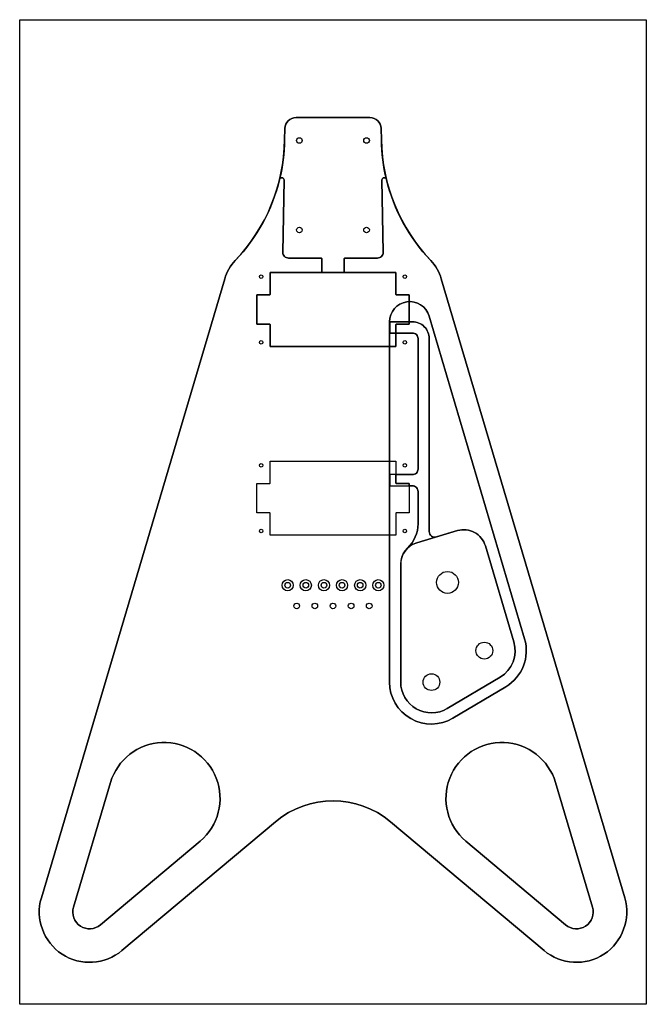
# Model space of a CAD drawing. Header units: inches. Extents: x -8.1 to 5.9, y -19.8 to 2.2.
import ezdxf

# ---------------------------------------------------------------- set-up
doc = ezdxf.new("R2010")
doc.units = ezdxf.units.IN
doc.header["$MEASUREMENT"] = 0

msp = doc.modelspace()

# ---------------------------------------------------------------- linework, layer by layer
msp.add_lwpolyline([(-8.073, 2.186), (5.927, 2.186), (5.927, -19.814), (-8.073, -19.814)], close=True)
for points in [[(-2.149, -0.246, -0.40962), (-1.899, 0), (-0.246, 0, -0.40962), (0.004, -0.246), (0.008, -0.5, 0.188655), (1.112, -3.197, -0.118952), (1.347, -3.603), (5.444, -17.432, -0.743343), (3.642, -18.613), (0.213, -15.736, 0.36397), (-2.358, -15.736), (-5.787, -18.613, -0.743343), (-7.589, -17.432), (-3.492, -3.603, -0.118952), (-3.257, -3.197, 0.188655), (-2.153, -0.5)], [(-1.899, 0, 0.40962), (-2.149, -0.246), (-2.153, -0.5, -0.055813), (-2.266, -1.383, -0.894274), (-2.167, -1.396), (-2.193, -3.013, 0.418822), (-2.068, -3.14), (-1.343, -3.14, -0.414214), (-1.323, -3.16), (-1.323, -3.445, -0.414214), (-1.343, -3.465), (-0.803, -3.465, -0.414214), (-0.823, -3.445), (-0.823, -3.16, -0.414214), (-0.803, -3.14), (-0.078, -3.14, 0.418822), (0.047, -3.013), (0.022, -1.394, -0.894427), (0.12, -1.382, -0.055728), (0.008, -0.5), (0.004, -0.246, 0.40962), (-0.246, 0)], [(-2.167, -1.396, 0.894274), (-2.266, -1.383, -0.131458), (-3.257, -3.197, 0.118952), (-3.492, -3.603), (-7.589, -17.432, 0.743343), (-5.787, -18.613), (-2.358, -15.736, -0.36397), (0.213, -15.736), (3.642, -18.613, 0.743343), (5.444, -17.432), (1.347, -3.603, 0.118952), (1.112, -3.197, -0.131544), (0.12, -1.382, 0.894427), (0.022, -1.394), (0.047, -3.013, -0.418822), (-0.078, -3.14), (-0.803, -3.14, 0.414214), (-0.823, -3.16), (-0.823, -3.445, 0.414214), (-0.803, -3.465), (0.332, -3.465), (0.332, -3.945, 0.414214), (0.352, -3.965), (0.627, -3.965), (0.627, -4.615), (0.352, -4.615, 0.414214), (0.332, -4.635), (0.332, -5.115), (-2.478, -5.115), (-2.478, -4.635, 0.414214), (-2.498, -4.615), (-2.773, -4.615), (-2.773, -3.965), (-2.498, -3.965, 0.414214), (-2.478, -3.945), (-2.478, -3.465), (-1.343, -3.465, 0.414214), (-1.323, -3.445), (-1.323, -3.16, 0.414214), (-1.343, -3.14), (-2.068, -3.14, -0.418822), (-2.193, -3.013)], [(-7.589, -17.432, 0.743343), (-5.787, -18.613), (-2.358, -15.736, -0.36397), (0.213, -15.736), (3.642, -18.613, 0.743343), (5.444, -17.432), (1.347, -3.603, 0.118952), (1.112, -3.197, -0.131544), (0.12, -1.382, 0.894427), (0.022, -1.394), (0.047, -3.013, -0.418822), (-0.078, -3.14), (-0.803, -3.14, 0.414214), (-0.823, -3.16), (-0.823, -3.445, 0.414214), (-0.803, -3.465), (0.332, -3.465), (0.332, -3.945, 0.414214), (0.352, -3.965), (0.627, -3.965), (0.627, -4.615), (0.352, -4.615, 0.414214), (0.332, -4.635), (0.332, -5.115), (-2.478, -5.115), (-2.478, -4.635, 0.414214), (-2.498, -4.615), (-2.773, -4.615), (-2.773, -3.965), (-2.498, -3.965, 0.414214), (-2.478, -3.945), (-2.478, -3.465), (-1.343, -3.465, 0.414214), (-1.323, -3.445), (-1.323, -3.16, 0.414214), (-1.343, -3.14), (-2.068, -3.14, -0.418822), (-2.193, -3.013), (-2.167, -1.396, 0.894274), (-2.266, -1.383, -0.131458), (-3.257, -3.197, 0.118952), (-3.492, -3.603)], [(0.2, -4.565), (0.627, -4.565), (0.627, -3.965), (0.352, -3.965, -0.414214), (0.332, -3.945), (0.332, -3.465), (-2.478, -3.465), (-2.478, -3.945, -0.414214), (-2.498, -3.965), (-2.773, -3.965), (-2.773, -4.615), (-2.498, -4.615, -0.414214), (-2.478, -4.635), (-2.478, -5.115), (0.332, -5.115), (0.332, -4.815), (0.2, -4.815)], [(1.607, -13.421), (2.789, -12.718, 0.343132), (3.208, -11.646), (1.073, -4.437, 0.865464), (0.19, -4.565), (0.19, -12.615, 0.581693)], [(0.19, -4.565, -0.865464), (1.073, -4.437), (3.208, -11.646, -0.343132), (2.789, -12.718), (1.607, -13.421, -0.581693), (0.19, -12.615)], [(0.44, -12.615, 0.581693), (1.479, -13.206), (2.661, -12.503, 0.343132), (2.968, -11.717), (2.332, -9.569, 0.414214), (1.711, -9.231), (1.238, -9.371, -0.501309), (1.077, -9.251), (1.077, -4.94, 0.414214), (0.702, -4.565), (0.2, -4.565), (0.2, -4.815), (0.702, -4.815, -0.414214), (0.827, -4.94), (0.827, -7.855, -0.414214), (0.702, -7.98), (0.2, -7.98), (0.2, -8.23), (0.702, -8.23, -0.414214), (0.827, -8.355), (0.827, -9.076, -0.20509), (0.595, -9.619, 0.20509), (0.44, -9.981)], [(0.627, -8.23), (0.627, -8.18), (0.352, -8.18, -0.414214), (0.332, -8.16), (0.332, -7.98), (0.702, -7.98, 0.414214), (0.827, -7.855), (0.827, -4.94, 0.414214), (0.702, -4.815), (0.332, -4.815), (0.332, -4.635, -0.414214), (0.352, -4.615), (0.627, -4.615), (0.627, -4.565), (0.702, -4.565, -0.414214), (1.077, -4.94), (1.077, -9.251, 0.501309), (1.238, -9.371), (0.798, -9.502, 0.118976), (0.595, -9.619, 0.20509), (0.827, -9.076), (0.827, -8.355, 0.414214), (0.702, -8.23)], [(0.352, -8.83, 0.414214), (0.332, -8.85), (0.332, -9.33), (-2.478, -9.33), (-2.478, -8.85, 0.414214), (-2.498, -8.83), (-2.773, -8.83), (-2.773, -8.18), (-2.498, -8.18, 0.414214), (-2.478, -8.16), (-2.478, -7.68), (0.332, -7.68), (0.332, -8.16, 0.414214), (0.352, -8.18), (0.627, -8.18), (0.627, -8.83)], [(0.798, -9.502), (1.711, -9.231, -0.414214), (2.332, -9.569), (2.968, -11.717, -0.343132), (2.661, -12.503), (1.479, -13.206, -0.581693), (0.44, -12.615), (0.44, -9.981, -0.332171)], [(-6.87, -17.645), (-6.044, -14.858, -1.345274), (-4.042, -16.17), (-6.269, -18.039, -0.743343)], [(-6.044, -14.858), (-6.87, -17.645, 0.743343), (-6.269, -18.039), (-4.042, -16.17, 1.345274)], [(4.124, -18.039), (1.897, -16.17, -1.345274), (3.899, -14.858), (4.725, -17.645, -0.743343)], [(1.897, -16.17), (4.124, -18.039, 0.743343), (4.725, -17.645), (3.899, -14.858, 1.345274)]]:
    msp.add_lwpolyline(points, format="xyb", close=True)
for points in [[(5.444, -17.432), (1.347, -3.603, 0.118952), (1.112, -3.197, -0.131544), (0.12, -1.382, 0.894427), (0.022, -1.394), (0.047, -3.013, -0.418822), (-0.078, -3.14), (-0.803, -3.14, 0.414214), (-0.823, -3.16), (-0.823, -3.445, 0.414214), (-0.803, -3.465), (0.332, -3.465), (0.332, -3.945, 0.414214), (0.352, -3.965), (0.627, -3.965), (0.627, -4.615), (0.352, -4.615, 0.414214), (0.332, -4.635), (0.332, -5.115), (-2.478, -5.115), (-2.478, -4.635, 0.414214), (-2.498, -4.615), (-2.773, -4.615), (-2.773, -3.965), (-2.498, -3.965, 0.414214), (-2.478, -3.945), (-2.478, -3.465), (-1.343, -3.465, 0.414214), (-1.323, -3.445), (-1.323, -3.16, 0.414214), (-1.343, -3.14), (-2.068, -3.14, -0.418822), (-2.193, -3.013), (-2.167, -1.396, 0.894274), (-2.266, -1.383, -0.131458), (-3.257, -3.197, 0.118952), (-3.492, -3.603), (-7.589, -17.432)], [(3.642, -18.613), (0.213, -15.736, 0.36397), (-2.358, -15.736), (-5.787, -18.613)]]:
    msp.add_lwpolyline(points, format="xyb")
for centre, radius in [((-1.823, -0.513), 0.0625), ((-1.823, -0.513), 0.0625), ((-0.323, -0.513), 0.0625), ((-0.323, -0.513), 0.0625), ((-1.823, -2.513), 0.0625), ((-1.823, -2.513), 0.0625), ((-0.323, -2.513), 0.0625), ((-0.323, -2.513), 0.0625), ((-2.678, -3.555), 0.0391), ((0.532, -3.555), 0.0391), ((-2.678, -5.025), 0.0391), ((0.532, -5.025), 0.0391), ((-2.678, -7.77), 0.0391), ((0.532, -7.77), 0.0391), ((-2.678, -9.24), 0.0391), ((0.532, -9.24), 0.0391), ((-2.085, -10.45), 0.125), ((-1.68, -10.45), 0.125), ((-1.275, -10.45), 0.125), ((-0.87, -10.45), 0.125), ((-0.465, -10.45), 0.125), ((-0.06, -10.45), 0.125), ((1.485, -10.388), 0.245), ((1.485, -10.388), 0.245), ((-2.085, -10.45), 0.0625), ((-1.68, -10.45), 0.0625), ((-1.275, -10.45), 0.0625), ((-0.87, -10.45), 0.0625), ((-0.465, -10.45), 0.0625), ((-0.06, -10.45), 0.0625), ((-1.883, -10.913), 0.0625), ((-1.478, -10.913), 0.0625), ((-1.073, -10.913), 0.0625), ((-0.668, -10.913), 0.0625), ((-0.263, -10.913), 0.0625), ((2.309, -11.912), 0.188), ((2.309, -11.912), 0.188), ((1.127, -12.615), 0.187), ((1.127, -12.615), 0.187)]:
    msp.add_circle(centre, radius)

doc.saveas('drawing.dxf')
